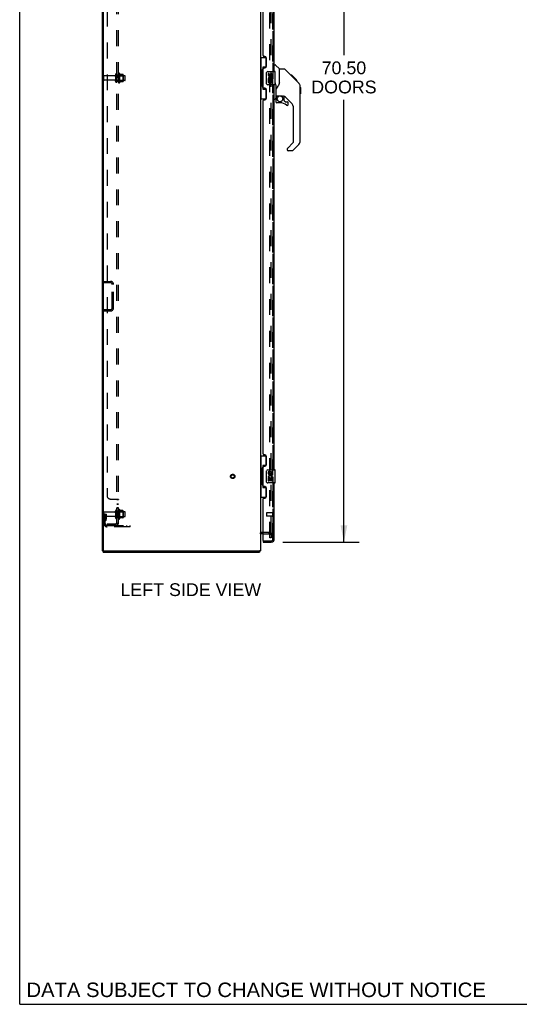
# Model space of a CAD drawing. Header units: inches. Extents: x 0 to 220, y 0 to 142.
# Tile 1 of 76: x 0 to 38, y 0 to 75. Entities that reach past the tile are written whole.
import ezdxf

# ---------------------------------------------------------------- set-up
doc = ezdxf.new("R2010")
doc.units = ezdxf.units.IN
doc.header["$LTSCALE"] = 12.090517
doc.header["$MEASUREMENT"] = 0
doc.linetypes.add('HIDDEN', pattern=[0.2, 0.1, -0.1])
doc.layers.get('0').update_dxf_attribs({"linetype": 'CONTINUOUS'})
for name, color, linetype in [('DEFAULT_2', 8, 'HIDDEN'), ('DIMENSIONS', 7, 'CONTINUOUS'), ('LEFT_DOOR_ASSEMBLY', 7, 'CONTINUOUS'), ('RIGHT_DOOR_ASSEMBLY', 7, 'CONTINUOUS'), ('SUBPANEL', 7, 'CONTINUOUS')]:
    doc.layers.add(name, color=color, linetype=linetype)
doc.styles.get("Standard").update_dxf_attribs({"font": 'arial.ttf'})
doc.dimstyles.new('DIMSTYLE_1', dxfattribs={"dimtxt": 0.969828, "dimasz": 1.293103, "dimexe": 0.09, "dimexo": 0.07, "dimgap": 0.0375, "dimtad": 0, "dimtih": 1, "dimtoh": 1, "dimzin": 4, "dimdsep": 46, "dimtxsty": 'Standard', "dimblk": '_FILLED', "dimblk1": '_FILLED', "dimblk2": '_FILLED', "dimcen": 0.09, "dimazin": 1, "dimtfac": 1, "dimtdec": 3, "dimtofl": 0, "dimtmove": 0, "dimatfit": 3, "dimldrblk": '_FILLED', "dimfxl": 0, "dimtolj": 1, "dimtzin": 4, "dimarcsym": 0})

# ---------------------------------------------------------------- blocks, each defined once
blk = doc.blocks.new('_FILLED')
at = {"color": 0, "linetype": 'ByBlock'}
blk.add_solid([(0, 0), (-1, 0.2), (-1, -0.2)], dxfattribs=at)
blk = doc.blocks.new('*D11')
at = {"layer": 'DIMENSIONS', "color": 2, "linetype": 'Continuous'}
for p, q in [((20, 105.591), (25.791, 105.591)), ((24.628, 105.591), (24.628, 72.09)), ((24.628, 35.091), (24.628, 68.695)), ((20, 35.091), (25.791, 35.091))]:
    blk.add_line(p, q, dxfattribs=at)
at = {"layer": 'DIMENSIONS', "color": 2, "linetype": 'Continuous', "xscale": 1.2931034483, "yscale": 1.2931034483, "zscale": 1.2931034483}
for p, rotation in [((24.628, 105.591), 90), ((24.628, 35.091), 270)]:
    blk.add_blockref('_FILLED', p, dxfattribs=dict(at, rotation=rotation))
at = {"layer": 'DIMENSIONS', "color": 2, "linetype": 'Continuous', "insert": (24.628, 71.605), "char_height": 0.9698, "width": 4.9609, "attachment_point": 2, "line_spacing_factor": 0.9}
blk.add_mtext('70.50\\PDOORS', dxfattribs=at)

msp = doc.modelspace()

# ---------------------------------------------------------------- linework, layer by layer
at = {"color": 7, "linetype": 'Continuous'}
for p, q in [((0, 0), (0, 142.241)), ((18.488, 35.737), (18.426, 35.737)), ((6.336, 34.445), (6.284, 34.445)), ((6.336, 34.341), (6.336, 34.445)), ((18.207, 34.341), (18.207, 34.445)), ((18.233, 34.438), (18.224, 34.445)), ((6.336, 34.341), (18.207, 34.341)), ((0, 0), (219.828, 0))]:
    msp.add_line(p, q, dxfattribs=at)
at = {"color": 3, "linetype": 'Continuous'}
for p, q in [((6.284, 34.445), (6.284, 109.431)), ((6.336, 109.404), (6.336, 34.508)), ((18.284, 106.271), (18.284, 34.445)), ((6.336, 34.445), (18.284, 34.445))]:
    msp.add_line(p, q, dxfattribs=at)
at = {"color": 7, "linetype": 'Continuous'}
for points in [[(18.233, 34.438), (18.231, 34.436), (18.23, 34.433), (18.228, 34.43), (18.227, 34.426), (18.225, 34.422), (18.224, 34.417), (18.223, 34.412), (18.222, 34.407), (18.221, 34.402), (18.221, 34.397), (18.22, 34.392), (18.22, 34.387), (18.219, 34.377)], [(18.219, 34.377), (18.218, 34.372), (18.218, 34.367), (18.218, 34.363), (18.217, 34.359), (18.216, 34.356), (18.216, 34.353), (18.215, 34.35), (18.214, 34.347), (18.213, 34.345), (18.212, 34.343), (18.21, 34.342), (18.209, 34.342), (18.208, 34.341), (18.207, 34.341)]]:
    msp.add_lwpolyline(points, dxfattribs=at)
for centre, radius, start, end in [((18.426, 35.595), 0.142, 90, 180), ((18.037, 34.588), 0.246, 322.60593, 324.66952)]:
    msp.add_arc(centre, radius, start, end, dxfattribs=at)
at = {"color": 3, "linetype": 'Continuous'}
msp.add_arc((6.398, 34.508), 0.0625, 180, 270, dxfattribs=at)
at = {"layer": 'DEFAULT_2', "color": 8, "linetype": 'HIDDEN'}
for p, q in [((18.992, 35.425), (18.992, 105.258)), ((19.096, 35.815), (19.096, 104.937)), ((6.388, 70.205), (6.388, 70.477)), ((7.219, 70.507), (6.418, 70.507)), ((7.282, 70.606), (7.282, 70.077)), ((7.388, 70.606), (7.388, 70.077)), ((7.983, 70.524), (7.388, 70.524)), ((7.513, 70.675), (7.513, 70.007)), ((7.533, 70.525), (7.513, 70.545)), ((7.533, 70.525), (7.533, 70.158)), ((7.533, 70.525), (7.829, 70.525)), ((7.583, 70.697), (7.583, 69.985)), ((7.838, 70.619), (7.61, 70.619)), ((7.829, 70.525), (7.849, 70.545)), ((7.829, 70.525), (7.829, 70.158)), ((7.849, 70.597), (7.849, 70.086)), ((8.013, 70.188), (8.013, 70.494)), ((7.219, 70.175), (6.418, 70.175)), ((7.983, 70.158), (7.388, 70.158)), ((7.533, 70.158), (7.513, 70.138)), ((7.533, 70.158), (7.829, 70.158)), ((7.838, 70.064), (7.61, 70.064)), ((7.829, 70.158), (7.849, 70.138)), ((6.388, 54.904), (6.891, 54.904)), ((6.388, 54.904), (6.388, 54.8)), ((6.891, 54.8), (6.388, 54.8)), ((7.034, 52.9), (7.034, 54.657)), ((7.138, 52.9), (7.138, 54.657)), ((6.388, 52.758), (6.891, 52.758)), ((6.388, 52.654), (6.388, 52.758)), ((6.388, 52.654), (6.891, 52.654)), ((7.282, 37.481), (7.282, 36.952)), ((7.388, 37.481), (7.388, 36.952)), ((7.983, 37.399), (7.388, 37.399)), ((7.513, 37.55), (7.513, 36.882)), ((7.533, 37.4), (7.513, 37.42)), ((7.533, 37.4), (7.829, 37.4)), ((7.533, 37.4), (7.533, 37.033)), ((7.583, 37.572), (7.583, 36.86)), ((7.838, 37.494), (7.61, 37.494)), ((7.829, 37.4), (7.849, 37.42)), ((7.829, 37.4), (7.829, 37.033)), ((7.849, 37.472), (7.849, 36.961)), ((6.388, 36.515), (6.388, 37.352)), ((6.492, 37.216), (6.388, 37.216)), ((7.219, 37.382), (6.418, 37.382)), ((7.219, 37.05), (6.418, 37.05)), ((6.476, 36.87), (6.427, 36.802)), ((6.478, 36.876), (6.478, 37.216)), ((6.478, 37.041), (6.582, 37.041)), ((6.492, 37.216), (6.582, 37.216)), ((6.492, 36.515), (6.492, 37.216)), ((6.56, 36.809), (6.511, 36.741)), ((6.582, 36.876), (6.582, 37.216)), ((7.983, 37.033), (7.388, 37.033)), ((7.533, 37.033), (7.513, 37.013)), ((7.533, 37.033), (7.829, 37.033)), ((7.838, 36.939), (7.61, 36.939)), ((7.829, 37.033), (7.849, 37.013)), ((8.013, 37.063), (8.013, 37.369)), ((6.634, 36.372), (8.388, 36.372)), ((8.388, 36.268), (6.634, 36.268)), ((7.885, 36.268), (7.885, 36.372)), ((8.141, 36.268), (8.141, 36.372)), ((8.388, 36.268), (8.388, 36.372)), ((18.91, 35.841), (18.426, 35.841)), ((18.488, 35.737), (18.91, 35.737)), ((19.096, 35.425), (18.992, 35.425)), ((19.096, 35.815), (19.096, 35.425))]:
    msp.add_line(p, q, dxfattribs=at)
for radius in [0.164, 0.124]:
    msp.add_circle((16.18, 40.091), radius, dxfattribs=at)
for centre, radius, start, end in [((6.418, 70.477), 0.03, 90, 180), ((7.219, 70.57), 0.0625, 270, 360), ((7.335, 70.606), 0.053, 360, 180), ((7.551, 70.675), 0.0384, 34.44966, 180), ((6.982, 70.341), 0.698, 23.96793, 30.66313), ((7.629, 70.629), 0.01, 203.96793, 270), ((7.838, 70.609), 0.01, 5.19383, 90), ((7.707, 70.597), 0.141, 0, 5.20805), ((7.983, 70.494), 0.03, 359.99999, 90), ((6.418, 70.205), 0.03, 180, 270), ((7.219, 70.113), 0.0625, 0, 90), ((7.335, 70.077), 0.053, 180, 0), ((7.551, 70.007), 0.0384, 180, 325.55034), ((6.982, 70.341), 0.698, 329.33687, 336.03207), ((7.629, 70.054), 0.01, 90, 156.03207), ((7.838, 70.074), 0.01, 270, 354.80617), ((7.707, 70.086), 0.141, 354.79195, 360), ((7.983, 70.188), 0.03, 270, 0.00001), ((6.891, 54.657), 0.246, 0, 90), ((6.891, 54.657), 0.142, 0, 90), ((6.891, 52.9), 0.246, 270, 360), ((6.891, 52.9), 0.142, 270, 360), ((7.219, 37.445), 0.0625, 270, 360), ((7.335, 37.481), 0.053, 360, 180), ((7.551, 37.55), 0.0384, 34.44966, 180), ((6.982, 37.216), 0.698, 23.96793, 30.66313), ((7.629, 37.504), 0.01, 203.96793, 270), ((7.838, 37.484), 0.01, 5.19383, 90), ((7.707, 37.472), 0.141, 0, 5.20805), ((7.983, 37.369), 0.03, 359.99999, 90), ((6.418, 37.352), 0.03, 90, 180), ((6.418, 37.08), 0.03, 180, 270), ((6.596, 36.68), 0.208, 144.24611, 180), ((6.468, 36.876), 0.01, 324.24611, 360), ((6.596, 36.68), 0.104, 144.24611, 180), ((6.468, 36.876), 0.114, 324.24611, 360), ((7.219, 36.988), 0.0625, 0, 90), ((7.335, 36.952), 0.053, 180, 0), ((7.551, 36.882), 0.0384, 180, 325.55034), ((6.982, 37.216), 0.698, 329.33687, 336.03207), ((7.629, 36.929), 0.01, 90, 156.03207), ((7.838, 36.949), 0.01, 270, 354.80617), ((7.707, 36.961), 0.141, 354.79195, 360), ((7.983, 37.063), 0.03, 270, 0.00001), ((6.634, 36.515), 0.246, 180, 270), ((6.634, 36.515), 0.142, 180, 270), ((18.426, 35.595), 0.246, 90, 142.75862), ((18.91, 35.655), 0.186, 0, 90), ((18.91, 35.655), 0.0823, 0, 90)]:
    msp.add_arc(centre, radius, start, end, dxfattribs=at)
at = {"layer": 'LEFT_DOOR_ASSEMBLY', "color": 8, "linetype": 'HIDDEN'}
for p, q in [((19.238, 35.338), (19.238, 105.345)), ((18.738, 37.309), (18.738, 37.081)), ((19.195, 37.319), (18.748, 37.319)), ((19.195, 37.071), (18.748, 37.071)), ((19.195, 37.337), (19.195, 37.053)), ((18.508, 35.195), (19.095, 35.195))]:
    msp.add_line(p, q, dxfattribs=at)
at = {"layer": 'LEFT_DOOR_ASSEMBLY', "color": 3, "linetype": 'Continuous'}
for p, q in [((19.342, 70.841), (19.342, 100.091)), ((18.488, 72.049), (18.488, 98.884)), ((18.608, 71.989), (18.548, 71.989)), ((18.738, 71.239), (18.738, 71.859)), ((18.488, 69.634), (18.488, 71.049)), ((18.548, 71.109), (18.608, 71.109)), ((18.608, 69.574), (18.548, 69.574)), ((19.342, 40.591), (19.342, 69.841)), ((18.738, 68.824), (18.738, 69.444)), ((18.488, 41.799), (18.488, 68.634)), ((18.548, 68.694), (18.608, 68.694)), ((18.608, 41.739), (18.548, 41.739)), ((18.738, 40.989), (18.738, 41.609)), ((18.488, 39.384), (18.488, 40.799)), ((18.548, 40.859), (18.608, 40.859)), ((18.608, 39.324), (18.548, 39.324)), ((18.738, 38.574), (18.738, 39.194)), ((19.342, 35.338), (19.342, 39.591)), ((18.488, 35.215), (18.488, 38.384)), ((18.548, 38.444), (18.608, 38.444)), ((18.488, 35.091), (19.095, 35.091))]:
    msp.add_line(p, q, dxfattribs=at)
at = {"layer": 'LEFT_DOOR_ASSEMBLY', "color": 7, "linetype": 'Continuous'}
for p, q in [((18.284, 71.916), (18.724, 71.916)), ((18.323, 71.916), (18.323, 70.891)), ((18.688, 71.916), (18.688, 71.136)), ((18.688, 71.181), (18.461, 71.181)), ((18.461, 71.181), (18.461, 69.501)), ((19.342, 71.345), (19.404, 71.345)), ((19.73, 71.036), (19.432, 71.334)), ((18.301, 70.891), (18.424, 70.891)), ((18.301, 70.891), (18.301, 69.791)), ((18.424, 70.921), (18.424, 70.942)), ((18.424, 69.791), (18.424, 70.891)), ((18.747, 69.941), (18.747, 70.741)), ((18.847, 70.841), (19.387, 70.841)), ((18.947, 70.687), (18.884, 70.687)), ((18.884, 70.687), (18.884, 70.551)), ((18.947, 70.551), (18.947, 70.687)), ((19.012, 70.613), (19.012, 70.544)), ((19.073, 70.551), (19.073, 70.593)), ((19.136, 70.593), (19.136, 70.456)), ((19.136, 70.456), (19.199, 70.456)), ((19.199, 70.456), (19.199, 70.593)), ((19.402, 69.856), (19.402, 70.826)), ((20.096, 71.03), (19.735, 71.03)), ((19.735, 69.926), (19.735, 71.03)), ((20.917, 70.242), (20.152, 71.007)), ((20.673, 70.553), (20.607, 70.553)), ((20.681, 70.545), (20.614, 70.545)), ((20.69, 70.536), (20.624, 70.536)), ((20.697, 70.529), (20.63, 70.529)), ((20.705, 70.521), (20.638, 70.521)), ((20.725, 70.501), (20.658, 70.501)), ((20.673, 70.553), (21, 70.226)), ((20.747, 70.479), (20.68, 70.479)), ((20.771, 70.455), (20.704, 70.455)), ((20.794, 70.432), (20.727, 70.432)), ((20.818, 70.408), (20.751, 70.408)), ((20.842, 70.384), (20.775, 70.384)), ((20.864, 70.362), (20.797, 70.362)), ((20.884, 70.342), (20.817, 70.342)), ((20.901, 70.325), (20.835, 70.325)), ((20.914, 70.312), (20.848, 70.312)), ((20.919, 70.307), (20.852, 70.307)), ((20.921, 70.305), (20.854, 70.305)), ((20.921, 70.305), (20.854, 70.305)), ((20.922, 70.304), (20.855, 70.304)), ((20.89, 70.269), (20.855, 70.303)), ((20.924, 70.302), (20.857, 70.302)), ((20.929, 70.297), (20.862, 70.297)), ((20.935, 70.291), (20.868, 70.291)), ((18.301, 69.791), (18.424, 69.791)), ((18.323, 69.791), (18.323, 68.766)), ((18.424, 69.74), (18.424, 69.761)), ((18.688, 69.546), (18.688, 68.766)), ((19.387, 69.841), (18.847, 69.841)), ((18.902, 70.226), (18.884, 70.226)), ((18.884, 70.226), (18.884, 69.995)), ((18.884, 69.995), (18.947, 69.995)), ((18.937, 70.226), (18.964, 70.245)), ((18.937, 70.226), (19.199, 70.226)), ((18.947, 70.163), (19.012, 70.163)), ((18.947, 69.995), (18.947, 70.163)), ((19.012, 70.163), (19.012, 70.027)), ((19.012, 70.027), (19.073, 70.027)), ((19.073, 70.163), (19.136, 70.163)), ((19.073, 70.027), (19.073, 70.163)), ((19.128, 70.262), (19.186, 70.237)), ((19.136, 70.163), (19.136, 69.995)), ((19.136, 69.995), (19.199, 69.995)), ((19.199, 69.995), (19.199, 70.226)), ((19.402, 69.938), (19.404, 69.947)), ((19.432, 69.831), (19.432, 69.97)), ((19.46, 69.707), (19.46, 68.812)), ((19.735, 69.988), (19.714, 69.93)), ((20.948, 70.278), (20.881, 70.278)), ((20.917, 70.242), (20.89, 70.269)), ((20.963, 70.263), (20.897, 70.263)), ((20.971, 70.255), (20.904, 70.255)), ((20.978, 70.248), (20.911, 70.248)), ((20.917, 70.242), (21.195, 69.963)), ((20.99, 70.236), (20.923, 70.236)), ((20.995, 70.231), (20.928, 70.231)), ((20.999, 70.227), (20.932, 70.227)), ((21, 70.226), (20.933, 70.226)), ((21, 70.226), (20.933, 70.226)), ((21.001, 70.225), (20.934, 70.225)), ((21.089, 70.137), (21.001, 70.225)), ((21.018, 70.141), (21.085, 70.141)), ((21.087, 70.139), (21.02, 70.139)), ((21.089, 70.137), (21.022, 70.137)), ((21.31, 69.686), (21.309, 69.716)), ((21.31, 65.583), (21.31, 69.686)), ((21.33, 69.635), (21.31, 69.655)), ((21.33, 69.635), (21.33, 69.158)), ((18.461, 69.501), (18.688, 69.501)), ((19.479, 69.005), (19.775, 69.005)), ((19.517, 68.925), (19.597, 69.005)), ((19.524, 68.919), (19.52, 68.922)), ((19.527, 68.915), (19.524, 68.919)), ((19.532, 68.911), (19.527, 68.915)), ((20.047, 68.963), (19.96, 68.963)), ((20.09, 68.632), (20.09, 68.958)), ((20.625, 68.467), (20.124, 68.968)), ((21.33, 69.158), (21.31, 69.139)), ((18.284, 68.766), (18.724, 68.766)), ((19.342, 68.742), (19.389, 68.742)), ((19.46, 68.786), (19.46, 68.548)), ((19.775, 68.469), (19.538, 68.469)), ((20.093, 68.623), (20.165, 68.551)), ((20.173, 68.548), (20.326, 68.548)), ((20.405, 68.35), (20.405, 68.469)), ((20.798, 65.497), (20.798, 68.049)), ((20.34, 65.006), (20.775, 65.442)), ((21.195, 65.305), (20.743, 64.852)), ((20.326, 64.973), (20.326, 64.908)), ((20.687, 64.829), (20.405, 64.829)), ((18.284, 41.666), (18.724, 41.666)), ((18.323, 41.666), (18.323, 40.641)), ((18.688, 41.666), (18.688, 40.886)), ((18.301, 40.641), (18.424, 40.641)), ((18.301, 40.641), (18.301, 39.541)), ((18.424, 40.671), (18.424, 40.692)), ((18.424, 39.541), (18.424, 40.641)), ((18.688, 40.931), (18.461, 40.931)), ((18.461, 40.931), (18.461, 39.251)), ((18.747, 39.691), (18.747, 40.491)), ((18.847, 40.591), (19.387, 40.591)), ((18.947, 40.437), (18.884, 40.437)), ((18.884, 40.437), (18.884, 40.301)), ((18.947, 40.301), (18.947, 40.437)), ((19.402, 39.606), (19.402, 40.576)), ((18.902, 39.976), (18.884, 39.976)), ((18.884, 39.976), (18.884, 39.745)), ((18.884, 39.745), (18.947, 39.745)), ((18.937, 39.976), (18.964, 39.995)), ((18.937, 39.976), (19.199, 39.976)), ((18.947, 39.913), (19.012, 39.913)), ((18.947, 39.745), (18.947, 39.913)), ((19.012, 40.363), (19.012, 40.294)), ((19.012, 39.913), (19.012, 39.777)), ((19.012, 39.777), (19.073, 39.777)), ((19.073, 40.301), (19.073, 40.343)), ((19.073, 39.913), (19.136, 39.913)), ((19.073, 39.777), (19.073, 39.913)), ((19.128, 40.012), (19.186, 39.987)), ((19.136, 40.343), (19.136, 40.206)), ((19.136, 40.206), (19.199, 40.206)), ((19.136, 39.913), (19.136, 39.745)), ((19.136, 39.745), (19.199, 39.745)), ((19.199, 40.206), (19.199, 40.343)), ((19.199, 39.745), (19.199, 39.976)), ((18.301, 39.541), (18.424, 39.541)), ((18.323, 39.541), (18.323, 38.516)), ((18.424, 39.49), (18.424, 39.511)), ((18.461, 39.251), (18.688, 39.251)), ((18.688, 39.296), (18.688, 38.516)), ((19.387, 39.591), (18.847, 39.591)), ((18.284, 38.516), (18.724, 38.516)), ((18.488, 35.195), (18.508, 35.195)), ((18.488, 35.195), (18.488, 35.091))]:
    msp.add_line(p, q, dxfattribs=at)
for points in [[(18.461, 71.157), (18.461, 71.154), (18.461, 71.15), (18.462, 71.146), (18.463, 71.142), (18.465, 71.137), (18.467, 71.132), (18.47, 71.127), (18.473, 71.121), (18.476, 71.114), (18.48, 71.107), (18.484, 71.1), (18.489, 71.092), (18.494, 71.084), (18.497, 71.08)], [(18.747, 70.741), (18.747, 70.747), (18.747, 70.754), (18.748, 70.76), (18.75, 70.766), (18.751, 70.772), (18.753, 70.777)], [(20.152, 71.007), (20.144, 71.014), (20.136, 71.02), (20.127, 71.024), (20.117, 71.027), (20.107, 71.029), (20.096, 71.03)], [(20.855, 70.303), (20.834, 70.325), (20.812, 70.347), (20.791, 70.369)], [(18.497, 69.602), (18.494, 69.599), (18.489, 69.59), (18.484, 69.582), (18.48, 69.575), (18.476, 69.568), (18.473, 69.562), (18.47, 69.556), (18.467, 69.55), (18.465, 69.545), (18.463, 69.54), (18.462, 69.536), (18.461, 69.532), (18.461, 69.528), (18.461, 69.525)], [(18.753, 69.905), (18.751, 69.911), (18.75, 69.917), (18.748, 69.923), (18.747, 69.929), (18.747, 69.935), (18.747, 69.941)], [(19.404, 69.947), (19.405, 69.949), (19.406, 69.952), (19.407, 69.955), (19.408, 69.957), (19.409, 69.96), (19.41, 69.962), (19.411, 69.964), (19.412, 69.966), (19.413, 69.968), (19.415, 69.97), (19.416, 69.972), (19.417, 69.973), (19.419, 69.975), (19.42, 69.976), (19.421, 69.977), (19.423, 69.977), (19.424, 69.977), (19.426, 69.977), (19.427, 69.977), (19.428, 69.976), (19.429, 69.975), (19.43, 69.973), (19.431, 69.972), (19.432, 69.97)], [(19.432, 69.831), (19.432, 69.833), (19.433, 69.835), (19.434, 69.836), (19.434, 69.837), (19.435, 69.839), (19.435, 69.84), (19.436, 69.841), (19.436, 69.842), (19.437, 69.844), (19.438, 69.844), (19.439, 69.845), (19.439, 69.846), (19.44, 69.846), (19.441, 69.845), (19.441, 69.845), (19.442, 69.844), (19.442, 69.844), (19.443, 69.843), (19.443, 69.842), (19.444, 69.841), (19.444, 69.84), (19.445, 69.839), (19.445, 69.838), (19.446, 69.837), (19.446, 69.836), (19.446, 69.834), (19.447, 69.833), (19.447, 69.832), (19.447, 69.83), (19.448, 69.828), (19.448, 69.827), (19.449, 69.825), (19.449, 69.823), (19.449, 69.821), (19.45, 69.819), (19.45, 69.817), (19.451, 69.815), (19.451, 69.813), (19.451, 69.811), (19.452, 69.808), (19.452, 69.806), (19.453, 69.804), (19.453, 69.801), (19.453, 69.799), (19.454, 69.796), (19.454, 69.793), (19.454, 69.791), (19.455, 69.788), (19.455, 69.785), (19.455, 69.782), (19.456, 69.778), (19.456, 69.775), (19.457, 69.771), (19.457, 69.768), (19.457, 69.764), (19.458, 69.76), (19.458, 69.755), (19.458, 69.751), (19.459, 69.746), (19.459, 69.741), (19.459, 69.736), (19.459, 69.731), (19.459, 69.725), (19.46, 69.719), (19.46, 69.713), (19.46, 69.707)], [(19.513, 69.58), (19.502, 69.563), (19.487, 69.534), (19.474, 69.502), (19.466, 69.468), (19.461, 69.434), (19.46, 69.409)], [(19.714, 69.93), (19.684, 69.862), (19.648, 69.791), (19.605, 69.719), (19.558, 69.646), (19.513, 69.58)], [(21.31, 69.686), (21.309, 69.716), (21.304, 69.757), (21.294, 69.797), (21.28, 69.836), (21.262, 69.873), (21.241, 69.909), (21.216, 69.941), (21.195, 69.963)], [(19.532, 68.911), (19.522, 68.901), (19.514, 68.89), (19.506, 68.878), (19.499, 68.866), (19.493, 68.853), (19.488, 68.84), (19.485, 68.827), (19.482, 68.813), (19.48, 68.8), (19.48, 68.786)], [(19.52, 68.922), (19.519, 68.923), (19.518, 68.924), (19.518, 68.925), (19.517, 68.925)], [(19.775, 69.005), (19.782, 69.004), (19.802, 69.003), (19.822, 69.001), (19.843, 68.997), (19.862, 68.993), (19.88, 68.987), (19.896, 68.982), (19.91, 68.977), (19.922, 68.973), (19.933, 68.969), (19.942, 68.966), (19.95, 68.964), (19.958, 68.963), (19.96, 68.963)], [(18.461, 40.907), (18.461, 40.904), (18.461, 40.9), (18.462, 40.896), (18.463, 40.892), (18.465, 40.887), (18.467, 40.882), (18.47, 40.877), (18.473, 40.871), (18.476, 40.864), (18.48, 40.857), (18.484, 40.85), (18.489, 40.842), (18.494, 40.834), (18.497, 40.83)], [(18.747, 40.491), (18.747, 40.497), (18.747, 40.504), (18.748, 40.51), (18.75, 40.516), (18.751, 40.522), (18.753, 40.527)], [(18.753, 39.655), (18.751, 39.661), (18.75, 39.667), (18.748, 39.673), (18.747, 39.679), (18.747, 39.685), (18.747, 39.691)], [(18.497, 39.352), (18.494, 39.349), (18.489, 39.34), (18.484, 39.332), (18.48, 39.325), (18.476, 39.318), (18.473, 39.312), (18.47, 39.306), (18.467, 39.3), (18.465, 39.295), (18.463, 39.29), (18.462, 39.286), (18.461, 39.282), (18.461, 39.278), (18.461, 39.275)]]:
    msp.add_lwpolyline(points, dxfattribs=at)
msp.add_circle((19.775, 68.765), 0.217, dxfattribs=at)
at = {"layer": 'LEFT_DOOR_ASSEMBLY', "color": 3, "linetype": 'Continuous'}
for centre, radius, start, end in [((18.548, 72.049), 0.06, 180, 270), ((18.608, 71.859), 0.13, 0, 90), ((18.548, 71.049), 0.06, 90, 180), ((18.608, 71.239), 0.13, 270, 360), ((18.548, 69.634), 0.06, 180, 270), ((18.608, 69.444), 0.13, 0, 90), ((18.608, 68.824), 0.13, 270, 360), ((18.548, 68.634), 0.06, 90, 180), ((18.548, 41.799), 0.06, 180, 270), ((18.608, 41.609), 0.13, 0, 90), ((18.548, 40.799), 0.06, 90, 180), ((18.608, 40.989), 0.13, 270, 360), ((18.548, 39.384), 0.06, 180, 270), ((18.608, 39.194), 0.13, 0, 90), ((18.548, 38.384), 0.06, 90, 180), ((18.608, 38.574), 0.13, 270, 360), ((18.508, 35.215), 0.02, 180, 270), ((19.095, 35.338), 0.246, 270, 360)]:
    msp.add_arc(centre, radius, start, end, dxfattribs=at)
at = {"layer": 'LEFT_DOOR_ASSEMBLY', "color": 7, "linetype": 'Continuous'}
for centre, radius, start, end in [((19.404, 71.306), 0.0394, 45, 90), ((18.847, 70.741), 0.1, 90, 158.79459), ((18.979, 70.551), 0.0943, 180, 360), ((19.038, 70.299), 0.154, 161.41988, 206.19629), ((19.041, 70.299), 0.157, 336.59665, 161.87913), ((18.979, 70.551), 0.0314, 180, 261.22946), ((19.041, 70.299), 0.0943, 336.59665, 215.11217), ((18.978, 70.556), 0.0362, 263.42855, 341.76278), ((19.104, 70.593), 0.0943, 68.69989, 167.43379), ((19.104, 70.593), 0.0314, 0, 180.04847), ((19.104, 70.593), 0.0943, 0, 68.67039), ((19.387, 70.826), 0.015, 0, 90), ((19.716, 71.022), 0.0197, 0, 45), ((18.847, 69.941), 0.1, 201.20502, 270), ((19.041, 70.299), 0.157, 205.73705, 207.8532), ((19.387, 69.856), 0.015, 270, 360), ((20.877, 69.67), 0.433, 42.23856, 42.72732), ((19.389, 68.812), 0.0709, 270, 360), ((19.479, 69.024), 0.0197, 180, 270), ((19.657, 68.786), 0.197, 135, 180), ((20.047, 68.766), 0.197, 45, 90), ((19.538, 68.548), 0.0787, 180, 270), ((19.775, 67.682), 0.787, 50.4788, 90), ((20.101, 68.632), 0.0118, 180, 225), ((20.173, 68.56), 0.0118, 225, 270), ((20.326, 68.35), 0.0787, 230.4788, 360), ((20.326, 68.469), 0.0787, 0, 90), ((20.208, 68.049), 0.591, 0, 45), ((20.72, 65.497), 0.0787, 315, 360), ((20.916, 65.583), 0.394, 315, 360), ((20.373, 64.973), 0.0472, 135, 180), ((20.405, 64.908), 0.0787, 180, 270), ((20.687, 64.908), 0.0787, 270, 315), ((18.847, 40.491), 0.1, 90, 158.79459), ((19.104, 40.343), 0.0943, 68.69989, 167.43379), ((19.104, 40.343), 0.0943, 0, 68.67039), ((19.387, 40.576), 0.015, 0, 90), ((18.847, 39.691), 0.1, 201.20502, 270), ((18.979, 40.301), 0.0943, 180, 360), ((19.038, 40.049), 0.154, 161.41988, 206.19629), ((19.041, 40.049), 0.157, 336.59665, 161.87913), ((19.041, 40.049), 0.157, 205.73705, 207.8532), ((18.979, 40.301), 0.0314, 180, 261.22946), ((19.041, 40.049), 0.0943, 336.59665, 215.11217), ((18.978, 40.306), 0.0362, 263.42855, 341.76278), ((19.104, 40.343), 0.0314, 0, 180.04847), ((19.387, 39.606), 0.015, 270, 360)]:
    msp.add_arc(centre, radius, start, end, dxfattribs=at)
at = {"layer": 'LEFT_DOOR_ASSEMBLY', "color": 8, "linetype": 'HIDDEN'}
for centre, radius, start, end in [((18.748, 37.309), 0.01, 90, 180), ((18.748, 37.081), 0.01, 180, 270), ((19.216, 37.337), 0.0215, 0, 180), ((19.216, 37.053), 0.0215, 180, 360), ((19.095, 35.338), 0.142, 270, 360)]:
    msp.add_arc(centre, radius, start, end, dxfattribs=at)
at = {"layer": 'LEFT_DOOR_ASSEMBLY', "color": 7, "linetype": 'Continuous'}
for centre, start_param, end_param in [((18.528, 70.932), 0.699287, 1.51401), ((18.528, 70.932), -4.655602, -3.84088), ((18.528, 69.751), 0.699287, 1.51401), ((18.528, 69.751), -4.655602, -3.84088), ((18.528, 40.682), 0.699287, 1.51401), ((18.528, 40.682), -4.655602, -3.84088), ((18.528, 39.501), 0.699287, 1.51401), ((18.528, 39.501), -4.655602, -3.84088)]:
    msp.add_ellipse(centre, major_axis=(0, 0.18), ratio=0.579493, start_param=start_param, end_param=end_param, dxfattribs=at)
at = {"layer": 'RIGHT_DOOR_ASSEMBLY', "color": 8, "linetype": 'HIDDEN'}
for p, q in [((19.238, 105.345), (19.238, 35.338)), ((18.508, 35.195), (19.095, 35.195))]:
    msp.add_line(p, q, dxfattribs=at)
msp.add_arc((19.095, 35.338), 0.142, 270, 360, dxfattribs=at)
at = {"layer": 'SUBPANEL', "color": 8, "linetype": 'HIDDEN'}
for p, q in [((7.388, 36.497), (7.388, 104.185)), ((7.513, 36.497), (7.513, 104.185)), ((6.638, 102.06), (6.638, 38.622)), ((7.388, 70.591), (7.513, 70.591)), ((7.388, 70.091), (7.513, 70.091)), ((6.888, 38.372), (7.459, 38.372)), ((7.37, 38.355), (7.371, 38.354)), ((7.388, 38.337), (7.513, 38.337)), ((7.388, 38.012), (7.513, 38.012)), ((7.388, 37.975), (7.513, 37.975)), ((7.388, 37.731), (7.513, 37.731)), ((7.388, 37.694), (7.513, 37.694)), ((7.388, 37.466), (7.513, 37.466)), ((7.388, 36.966), (7.513, 36.966)), ((6.638, 36.497), (7.276, 36.497)), ((6.638, 36.497), (6.638, 36.372)), ((7.276, 36.372), (6.638, 36.372)), ((7.459, 36.459), (7.362, 36.538)), ((7.388, 36.497), (7.513, 36.497))]:
    msp.add_line(p, q, dxfattribs=at)
for points in [[(7.362, 38.372), (7.362, 38.371), (7.362, 38.369), (7.362, 38.367), (7.362, 38.366), (7.362, 38.364), (7.363, 38.363), (7.364, 38.361), (7.365, 38.359), (7.367, 38.358), (7.368, 38.357), (7.37, 38.355), (7.371, 38.354), (7.373, 38.353), (7.377, 38.35)], [(7.362, 38.372), (7.362, 38.371), (7.362, 38.369), (7.362, 38.367), (7.362, 38.366)], [(7.363, 38.363), (7.364, 38.361), (7.365, 38.359), (7.367, 38.358), (7.368, 38.357)], [(7.377, 38.35), (7.379, 38.349), (7.381, 38.347), (7.383, 38.346), (7.384, 38.344), (7.385, 38.343), (7.386, 38.341), (7.387, 38.34), (7.388, 38.338), (7.388, 38.337)], [(7.381, 38.347), (7.383, 38.346), (7.384, 38.344), (7.385, 38.343), (7.386, 38.341), (7.387, 38.34), (7.388, 38.338), (7.388, 38.337)], [(7.459, 38.372), (7.461, 38.371), (7.463, 38.369), (7.466, 38.368), (7.469, 38.366), (7.472, 38.365), (7.476, 38.363), (7.479, 38.361)], [(7.459, 38.372), (7.461, 38.371), (7.463, 38.369), (7.466, 38.368), (7.469, 38.366), (7.472, 38.365)], [(7.479, 38.361), (7.487, 38.358), (7.49, 38.357), (7.493, 38.355)], [(7.493, 38.355), (7.497, 38.354), (7.5, 38.352), (7.502, 38.351), (7.505, 38.349), (7.507, 38.347), (7.509, 38.345), (7.511, 38.343), (7.512, 38.342), (7.512, 38.34), (7.513, 38.338), (7.513, 38.337)], [(7.5, 38.352), (7.502, 38.351), (7.505, 38.349), (7.507, 38.347), (7.509, 38.345)], [(7.512, 38.34), (7.513, 38.338), (7.513, 38.337)], [(7.362, 36.538), (7.362, 36.538), (7.362, 36.537), (7.362, 36.536), (7.362, 36.535), (7.362, 36.534), (7.363, 36.533), (7.364, 36.531), (7.365, 36.53), (7.367, 36.528), (7.368, 36.527), (7.37, 36.525), (7.373, 36.521)], [(7.373, 36.521), (7.375, 36.519), (7.377, 36.517), (7.379, 36.515), (7.381, 36.512), (7.383, 36.51), (7.384, 36.507), (7.385, 36.505), (7.386, 36.503), (7.387, 36.501), (7.388, 36.499), (7.388, 36.497)], [(7.447, 36.497), (7.447, 36.497), (7.447, 36.497), (7.447, 36.497), (7.447, 36.497), (7.447, 36.497), (7.446, 36.497), (7.446, 36.498), (7.445, 36.498), (7.445, 36.498), (7.444, 36.498), (7.443, 36.498), (7.443, 36.498), (7.442, 36.498), (7.441, 36.498), (7.441, 36.498), (7.44, 36.499), (7.439, 36.499), (7.438, 36.499), (7.438, 36.499), (7.437, 36.499), (7.436, 36.499), (7.435, 36.5), (7.434, 36.5), (7.434, 36.5), (7.433, 36.5), (7.432, 36.5), (7.431, 36.501), (7.43, 36.501), (7.43, 36.501), (7.429, 36.501), (7.428, 36.502), (7.427, 36.502), (7.426, 36.502), (7.425, 36.502), (7.424, 36.503), (7.423, 36.503), (7.423, 36.503), (7.422, 36.503), (7.421, 36.504), (7.42, 36.504), (7.419, 36.504), (7.418, 36.505), (7.417, 36.505), (7.416, 36.505), (7.415, 36.506), (7.414, 36.506), (7.413, 36.506), (7.412, 36.507), (7.411, 36.507), (7.41, 36.508), (7.409, 36.508), (7.408, 36.508), (7.407, 36.509), (7.406, 36.509), (7.405, 36.51), (7.404, 36.51), (7.403, 36.511), (7.402, 36.511), (7.401, 36.511), (7.4, 36.512), (7.399, 36.512), (7.398, 36.513), (7.397, 36.513), (7.396, 36.513), (7.396, 36.514), (7.395, 36.514), (7.394, 36.515), (7.393, 36.515), (7.392, 36.515), (7.392, 36.516), (7.391, 36.516), (7.39, 36.517), (7.389, 36.517), (7.389, 36.517), (7.388, 36.518), (7.387, 36.518), (7.387, 36.518), (7.386, 36.519), (7.386, 36.519), (7.385, 36.519), (7.385, 36.52), (7.384, 36.52), (7.384, 36.52), (7.384, 36.52)], [(7.384, 36.52), (7.384, 36.52), (7.384, 36.52), (7.384, 36.52), (7.384, 36.52), (7.384, 36.52), (7.384, 36.52), (7.385, 36.52), (7.385, 36.519), (7.385, 36.519), (7.386, 36.519), (7.386, 36.518), (7.387, 36.518), (7.387, 36.518)], [(7.444, 36.497), (7.445, 36.497), (7.445, 36.497), (7.446, 36.497), (7.446, 36.497), (7.447, 36.497), (7.447, 36.497), (7.447, 36.497), (7.447, 36.497)], [(7.459, 36.459), (7.461, 36.461), (7.463, 36.463), (7.466, 36.465), (7.469, 36.467), (7.472, 36.469), (7.476, 36.471), (7.479, 36.473), (7.483, 36.474), (7.49, 36.477)], [(7.49, 36.477), (7.493, 36.479), (7.497, 36.48), (7.5, 36.482), (7.502, 36.483), (7.505, 36.485), (7.507, 36.487), (7.509, 36.489), (7.511, 36.491), (7.512, 36.493), (7.512, 36.494), (7.513, 36.496), (7.513, 36.497)]]:
    msp.add_lwpolyline(points, dxfattribs=at)
for centre, radius, start, end in [((6.888, 38.622), 0.25, 180, 270), ((7.276, 36.609), 0.237, 270, 360), ((7.276, 36.609), 0.112, 270, 360)]:
    msp.add_arc(centre, radius, start, end, dxfattribs=at)

# ---------------------------------------------------------------- texts
at = {"layer": 'DIMENSIONS', "color": 2, "linetype": 'Continuous', "attachment_point": 2, "line_spacing_factor": 0.9}
for s, insert, char_height, width in [('LEFT SIDE VIEW', (12.998, 31.975), 0.96983, 10.6645), ('DATA SUBJECT TO CHANGE WITHOUT NOTICE', (17.96, 1.65), 1.09914, 34.82102)]:
    msp.add_mtext(s, dxfattribs=dict(at, insert=insert, char_height=char_height, width=width))

# ---------------------------------------------------------------- dimensions: what is measured, and where the dimension line sits
at = {"layer": 'DIMENSIONS', "color": 2, "linetype": 'Continuous'}
dim = msp.add_linear_dim(base=(24.628, 105.591), p1=(19.93, 35.091), p2=(19.93, 105.591), angle=90, text='<>\\PDOORS', dimstyle='DIMSTYLE_1', dxfattribs=at)
dim.commit()
dim.dimension.update_dxf_attribs({"geometry": '*D11', "text_midpoint": (24.628, 70.393), "dimtype": 160})

doc.saveas('drawing.dxf')
